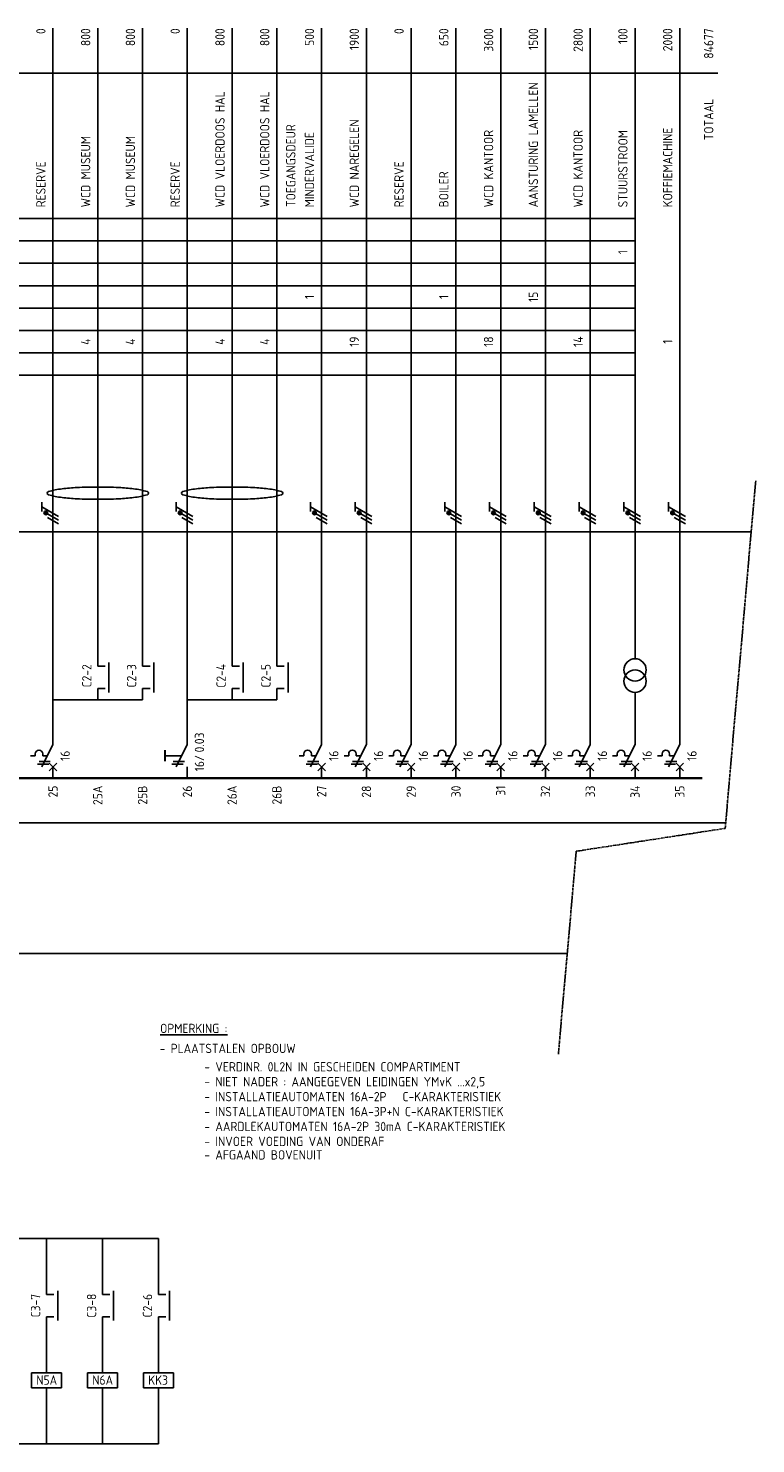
# Model space of a CAD drawing. Header units: millimetres. Extents: x -39149 to 267781, y -2340 to 58540.
# Tile 12 of 244: x -25562 to -21662, y 34251 to 41839. Entities that reach past the tile are written whole.
import ezdxf
from ezdxf.enums import TextEntityAlignment as Align

# ---------------------------------------------------------------- set-up
doc = ezdxf.new("R2010")
doc.units = ezdxf.units.MM
doc.header["$LTSCALE"] = 100
doc.header["$MEASUREMENT"] = 0
doc.linetypes.add('CENTER', pattern=[20, 12.5, -2.5, 2.5, -2.5])
doc.linetypes.add('HIDDEN', pattern=[3.75, 2.5, -1.25])
for name, color, linetype in [('000025--', 2, 'Continuous'), ('00ATT025', 2, 'Continuous'), ('00KAD018', 1, 'Continuous'), ('AL$1A---_ALGEMEEN--bestaand', 9, 'Continuous'), ('EL$1----', 3, 'Continuous'), ('EL6412--', 3, 'Continuous')]:
    doc.layers.add(name, color=color, linetype=linetype)
doc.styles.add('BURO-018', font='isocp.shx', dxfattribs={"height": 180})
doc.styles.add('BURO-025', font='isocp.shx', dxfattribs={"height": 250})
doc.styles.add('ISO25', font='ISO', dxfattribs={"height": 225})
doc.styles.add('STABICAD-018', font='ISOCP.SHX', dxfattribs={"height": 1.8})

# ---------------------------------------------------------------- blocks, each defined once
blk = doc.blocks.new('G6')
at = {"color": 0, "linetype": 'Continuous'}
blk.add_line((0, 66), (0, 201), dxfattribs=at)
at = {"color": 0, "linetype": 'Continuous', "const_width": 0.7}
blk.add_lwpolyline([(-6, 0), (6, 0)], dxfattribs=at)
at = {"color": 1, "linetype": 'Continuous', "style": 'BURO-018'}
blk.add_attdef('E_GRPNR', text='', height=1.8, rotation=90, dxfattribs=at).set_placement((0, -2), align=Align.MIDDLE_RIGHT)
at = {"layer": '00ATT025', "color": 1, "linetype": 'Continuous', "style": 'BURO-018'}
blk.add_attdef('E_GRPVERM', text='', height=1.8, rotation=90, dxfattribs=at).set_placement((-2, 201), align=Align.RIGHT)
blk.add_attdef('E_VERMOM', (-2, 153), '', height=1.8, rotation=90, dxfattribs=at)
for tag, p in [('E_KOLOM8', (-2, 147)), ('E_KOLOM7', (-2, 141)), ('E_KOLOM6', (-2, 135)), ('E_KOLOM5', (-2, 129)), ('E_KOLOM4', (-2, 123)), ('E_KOLOM3', (-2, 117)), ('E_KOLOM2', (-2, 111)), ('E_KOLOM1', (-2, 105))]:
    blk.add_attdef(tag, text='', height=1.8, rotation=90, dxfattribs=at).set_placement(p, align=Align.CENTER)
blk.add_attdef('E_LEIDING', text='', height=1.8, rotation=90, dxfattribs=at).set_placement((2, 74), align=Align.TOP_LEFT)
blk = doc.blocks.new('M1')
at = {"color": 0, "linetype": 'Continuous'}
blk.add_line((0, 0), (0, 12), dxfattribs=at)
blk = doc.blocks.new('L1')
at = {"color": 0, "linetype": 'Continuous'}
for p, q in [((-3, 73.98), (-3, 71.48)), ((-3, 72.73), (1.5, 70.13)), ((1.5, 69.13), (-1.5, 70.87)), ((1.5, 68.13), (-1.5, 69.87))]:
    blk.add_line(p, q, dxfattribs=at)
at = {"color": 0, "linetype": 'Continuous', "const_width": 0.5}
blk.add_lwpolyline([(-1.68, 71.12, 1), (-2.18, 71.12, 1)], format="xyb", close=True, dxfattribs=at)
at = {"color": 0, "linetype": 'Continuous'}
blk.add_circle((-1.93, 71.12), 0.5, dxfattribs=at)
blk = doc.blocks.new('B1S')
at = {"color": 0, "linetype": 'Continuous'}
blk.add_line((0, 0), (0, 21), dxfattribs=at)
blk = doc.blocks.new('M1S')
at = {"color": 0, "linetype": 'Continuous'}
blk.add_line((0, 0), (0, 12), dxfattribs=at)
blk = doc.blocks.new('B6')
at = {"color": 0, "linetype": 'Continuous'}
for p, q in [((0, 9), (0, 21)), ((0, 9), (-3, 3)), ((-6, 6), (-1.5, 6)), ((-3.75, 4.5), (-0.75, 4.5)), ((-1.12, 3.75), (-4.12, 3.75)), ((0, 0), (0, 3))]:
    blk.add_line(p, q, dxfattribs=at)
at = {"color": 0, "linetype": 'Continuous', "const_width": 0.5}
blk.add_lwpolyline([(-6, 4.5), (-6, 7.5)], dxfattribs=at)
at = {"color": 1, "linetype": 'Continuous', "style": 'BURO-018'}
blk.add_attdef('E_IAAN', text='', height=1.8, rotation=90, dxfattribs=at).set_placement((2, 6.9), align=Align.TOP_LEFT)
blk.add_attdef('E_IAS', text='', height=1.8, rotation=90, dxfattribs=at).set_placement((2, 6.2), align=Align.TOP_RIGHT)
blk = doc.blocks.new('B3')
at = {"color": 0, "linetype": 'Continuous'}
for p, q in [((0, 9), (0, 21)), ((0, 9), (-3, 3)), ((-6, 6), (-4.75, 6)), ((-4.75, 6.5), (-4.75, 6)), ((-3.75, 4.5), (-0.75, 4.5)), ((-2.75, 6.5), (-2.75, 6)), ((-2.75, 6), (-1.5, 6)), ((-1, 4), (1, 2)), ((-1, 2), (1, 4)), ((-4.125, 3.75), (-1.125, 3.75)), ((0, 0), (0, 3))]:
    blk.add_line(p, q, dxfattribs=at)
blk.add_arc((-3.75, 6.5), 1, 0, 180, dxfattribs=at)
at = {"color": 1, "linetype": 'Continuous', "style": 'BURO-018'}
blk.add_attdef('E_IIA', text='', height=1.8, rotation=90, dxfattribs=at).set_placement((2, 6), align=Align.TOP_CENTER)
blk = doc.blocks.new('TOTAAL')
at = {"color": 0, "linetype": 'Continuous', "style": 'BURO-025'}
blk.add_text('TOTAAL', height=2.5, rotation=90, dxfattribs=at).set_placement((0, -30))
blk.add_attdef('E_TOTVERM', text='', height=2.5, rotation=90, dxfattribs=at).set_placement((0, 0), align=Align.RIGHT)
blk = doc.blocks.new('060901A')
at = {"layer": 'AL$1A---_ALGEMEEN--bestaand', "color": 0, "linetype": 'Continuous'}
for p, q in [((0, 6.5), (0, 7.5)), ((0, 2), (0, 1))]:
    blk.add_line(p, q, dxfattribs=at)
for centre in [(0, 5), (0, 3.5)]:
    blk.add_circle(centre, 1.5, dxfattribs=at)
at = {"layer": 'AL$1A---_ALGEMEEN--bestaand', "color": 0, "linetype": 'Continuous', "style": 'BURO-018'}
for tag, p in [('CIRCUIT', (0, 10)), ('PANEL', (0, 10)), ('SUBCIRCUIT', (4.5, 10))]:
    blk.add_attdef(tag, text='', height=1.8, dxfattribs=at).set_placement(p, align=Align.MIDDLE)
at = {"layer": 'AL$1A---_ALGEMEEN--bestaand', "color": 0, "linetype": 'Continuous', "style": 'BURO-018', "flags": 1}
for tag, p in [('POWERCODE', (13, 10)), ('ARTICLECODE', (0, 0))]:
    blk.add_attdef(tag, text='', height=1.8, dxfattribs=at).set_placement(p, align=Align.MIDDLE)
blk = doc.blocks.new('CE_0702A1')
at = {"color": 0, "linetype": 'Continuous'}
for p, q in [((-3, -7), (-3, 1)), ((-2, 0), (0, 0)), ((-2, -6), (0, -6))]:
    blk.add_line(p, q, dxfattribs=at)
at = {"color": 0, "linetype": 'Continuous', "style": 'STABICAD-018'}
blk.add_attdef('TERMINALCLAMP1', text='', height=1.8, dxfattribs=at).set_placement((-1, 1), align=Align.RIGHT)
at = {"color": 0, "linetype": 'Continuous', "style": 'STABICAD-018', "flags": 1}
for tag in ['ARTICLECODE', 'CODING']:
    blk.add_attdef(tag, text='', height=1.8, dxfattribs=at).set_placement((0, 0), align=Align.MIDDLE)
at = {"color": 0, "linetype": 'Continuous', "style": 'STABICAD-018'}
blk.add_attdef('TERMINALCLAMP2', text='', height=1.8, dxfattribs=at).set_placement((-1, -7), align=Align.TOP_RIGHT)
blk = doc.blocks.new('CE_0715A1')
at = {"color": 0, "linetype": 'Continuous'}
for p, q in [((-4, -2), (-4, 2)), ((-4, 2), (4, 2)), ((4, 2), (4, -2)), ((4, -2), (-4, -2))]:
    blk.add_line(p, q, dxfattribs=at)
at = {"color": 0, "linetype": 'Continuous', "style": 'STABICAD-018'}
blk.add_attdef('TERMINALCLAMP1', text='', height=1.8, dxfattribs=at).set_placement((-1, 3), align=Align.RIGHT)
at = {"color": 0, "linetype": 'Continuous', "style": 'STABICAD-018', "flags": 1}
for tag in ['ARTICLECODE', 'CODING']:
    blk.add_attdef(tag, text='', height=1.8, dxfattribs=at).set_placement((0, 0), align=Align.MIDDLE)
at = {"color": 0, "linetype": 'Continuous', "style": 'STABICAD-018'}
blk.add_attdef('TERMINALCLAMP2', text='', height=1.8, dxfattribs=at).set_placement((-1, -3), align=Align.TOP_RIGHT)

msp = doc.modelspace()

# ---------------------------------------------------------------- linework, layer by layer
at = {"layer": '00KAD018'}
for points in [[(-25459.9, 39347.2, 0.333071), (-25453.8, 39339, 0.041046), (-25380.5, 39324, 0.01762), (-25300.8, 39317.1, 0.012545), (-25188.6, 39314.3, 0.012545), (-25076.4, 39317.1, 0.01762), (-24996.8, 39324, 0.041046), (-24923.5, 39339, 0.333071), (-24917.3, 39347.2, 0.333071), (-24923.5, 39355.4, 0.041046), (-24996.8, 39370.5, 0.01762), (-25076.4, 39377.3, 0.012545), (-25188.6, 39380.1, 0.012545), (-25300.8, 39377.3, 0.01762), (-25380.5, 39370.5, 0.041046), (-25453.8, 39355.4, 0.333071)], [(-24739.9, 39347.2, 0.333071), (-24733.8, 39339, 0.041046), (-24660.5, 39324, 0.01762), (-24580.8, 39317.1, 0.012545), (-24468.6, 39314.3, 0.012545), (-24356.4, 39317.1, 0.01762), (-24276.8, 39324, 0.041046), (-24203.5, 39339, 0.333071), (-24197.3, 39347.2, 0.333071), (-24203.5, 39355.4, 0.041046), (-24276.8, 39370.5, 0.01762), (-24356.4, 39377.3, 0.012545), (-24468.6, 39380.1, 0.012545), (-24580.8, 39377.3, 0.01762), (-24660.5, 39370.5, 0.041046), (-24733.8, 39355.4, 0.333071)]]:
    msp.add_lwpolyline(points, format="xyb", close=True, dxfattribs=at)
at = {"layer": 'EL$1----', "color": 1, "linetype": 'Continuous'}
for p, q in [((-39058.3, 41599.4), (-21864.6, 41599.4)), ((-39058.3, 40819.4), (-22309.2, 40819.4)), ((-39058.3, 40699.4), (-22309.2, 40699.4)), ((-39058.3, 40579.4), (-22309.2, 40579.4)), ((-39058.3, 40459.4), (-22309.2, 40459.4)), ((-39058.3, 40339.4), (-22309.2, 40339.4)), ((-39058.3, 40219.4), (-22309.2, 40219.4)), ((-39058.3, 40099.4), (-22309.2, 40099.4)), ((-39058.3, 39979.4), (-22309.2, 39979.4))]:
    msp.add_line(p, q, dxfattribs=at)
at = {"layer": 'EL$1----', "color": 1, "linetype": 'CENTER', "ltscale": 0.01}
for p, q in [((-21826, 37550.1), (-21662.4, 39412.7)), ((-22624.5, 37427.4), (-21826, 37550.1)), ((-22720, 36339.6), (-22624.5, 37427.4))]:
    msp.add_line(p, q, dxfattribs=at)
at = {"layer": 'EL$1----', "color": 1, "linetype": 'HIDDEN', "ltscale": 0.01}
for p, q in [((-39049.4, 39139.4), (-21686.4, 39139.4)), ((-21823.4, 37579.4), (-36619.3, 37579.4)), ((-22672.6, 36879.4), (-39049.4, 36879.4))]:
    msp.add_line(p, q, dxfattribs=at)
at = {"layer": 'EL$1----', "linetype": 'Continuous'}
for p, q in [((-25189.2, 38419.4), (-25189.2, 38479.4)), ((-24949.2, 38419.4), (-24949.2, 38479.4)), ((-24469.2, 38419.4), (-24469.2, 38479.4)), ((-24229.2, 38419.4), (-24229.2, 38479.4)), ((-25189.2, 38299.4), (-25189.2, 38239.4)), ((-24949.2, 38299.4), (-24949.2, 38239.4)), ((-24469.2, 38299.4), (-24469.2, 38239.4)), ((-24229.2, 38299.4), (-24229.2, 38239.4)), ((-24949.2, 38239.4), (-25429.2, 38239.4)), ((-24229.2, 38239.4), (-24709.2, 38239.4))]:
    msp.add_line(p, q, dxfattribs=at)
at = {"layer": 'EL$1----', "linetype": 'Continuous', "const_width": 14}
msp.add_lwpolyline([(-23389.2, 37819.4), (-23389.2, 37819.4)], dxfattribs=at)
at = {"layer": 'EL$1----'}
for points in [[(-28464.1, 34881.3), (-28464.1, 35351.3), (-24864.1, 35351.3)], [(-25464.1, 35051.3), (-25464.1, 35351.3)], [(-25164.1, 35051.3), (-25164.1, 35351.3)], [(-24864.1, 35051.3), (-24864.1, 35351.3)], [(-25464.1, 34931.3), (-25464.1, 34631.3)], [(-25164.1, 34931.3), (-25164.1, 34631.3)], [(-24864.1, 34931.3), (-24864.1, 34631.3)], [(-28464.1, 34721.3), (-28464.1, 34251.3), (-24864.1, 34251.3)], [(-25464.1, 34551.3), (-25464.1, 34251.3)], [(-25164.1, 34551.3), (-25164.1, 34251.3)], [(-24864.1, 34551.3), (-24864.1, 34251.3)]]:
    msp.add_lwpolyline(points, dxfattribs=at)

# ---------------------------------------------------------------- block references
ref = msp.add_blockref('G6', (-25669.2, 37819.4), dxfattribs=dict(at, xscale=20, yscale=20, zscale=20))
ref.add_attrib('E_GRPNR', '24', dxfattribs={"layer": '00ATT025', "linetype": 'Continuous', "height": 50, "rotation": 90, "style": 'BURO-025'}).set_placement((-25669.2, 37779.4), align=Align.MIDDLE_RIGHT)
ref.add_attrib('E_KOLOM3', '21', dxfattribs={"layer": '00ATT025', "linetype": 'Continuous', "height": 50, "rotation": 90, "style": 'BURO-025'}).set_placement((-25709.2, 40159.4), align=Align.CENTER)
ref.add_attrib('E_VERMOM', 'BIBLIOTHEEK/MUSEUM', (-25709.2, 40879.4), dxfattribs={"layer": '00ATT025', "linetype": 'Continuous', "height": 50, "rotation": 90, "style": 'BURO-025'})
ref.add_attrib('E_GRPVERM', '4200', dxfattribs={"layer": '00ATT025', "linetype": 'Continuous', "height": 50, "rotation": 90, "style": 'BURO-025'}).set_placement((-25709.2, 41839.4), align=Align.RIGHT)
ref = msp.add_blockref('G6', (-25429.2, 37819.4), dxfattribs=dict(at, xscale=20, yscale=20, zscale=20))
ref.add_attrib('E_GRPNR', '25', dxfattribs={"layer": '00ATT025', "linetype": 'Continuous', "height": 50, "rotation": 90, "style": 'BURO-025'}).set_placement((-25429.2, 37779.4), align=Align.MIDDLE_RIGHT)
ref.add_attrib('E_VERMOM', 'RESERVE', (-25469.2, 40879.4), dxfattribs={"layer": '00ATT025', "linetype": 'Continuous', "height": 50, "rotation": 90, "style": 'BURO-025'})
ref.add_attrib('E_GRPVERM', '0', dxfattribs={"layer": '00ATT025', "linetype": 'Continuous', "height": 50, "rotation": 90, "style": 'BURO-025'}).set_placement((-25469.2, 41839.4), align=Align.RIGHT)
ref = msp.add_blockref('G6', (-25189.2, 37819.4), dxfattribs=dict(at, xscale=20, yscale=20, zscale=20))
ref.add_attrib('E_GRPNR', '25A', dxfattribs={"layer": '00ATT025', "linetype": 'Continuous', "height": 50, "rotation": 90, "style": 'BURO-025'}).set_placement((-25189.2, 37779.4), align=Align.MIDDLE_RIGHT)
ref.add_attrib('E_KOLOM3', '4', dxfattribs={"layer": '00ATT025', "linetype": 'Continuous', "height": 50, "rotation": 90, "style": 'BURO-025'}).set_placement((-25229.2, 40159.4), align=Align.CENTER)
ref.add_attrib('E_VERMOM', 'WCD MUSEUM', (-25229.2, 40879.4), dxfattribs={"layer": '00ATT025', "linetype": 'Continuous', "height": 50, "rotation": 90, "style": 'BURO-025'})
ref.add_attrib('E_GRPVERM', '800', dxfattribs={"layer": '00ATT025', "linetype": 'Continuous', "height": 50, "rotation": 90, "style": 'BURO-025'}).set_placement((-25229.2, 41839.4), align=Align.RIGHT)
ref = msp.add_blockref('G6', (-24949.2, 37819.4), dxfattribs=dict(at, xscale=20, yscale=20, zscale=20))
ref.add_attrib('E_GRPNR', '25B', dxfattribs={"layer": '00ATT025', "linetype": 'Continuous', "height": 50, "rotation": 90, "style": 'BURO-025'}).set_placement((-24949.2, 37779.4), align=Align.MIDDLE_RIGHT)
ref.add_attrib('E_KOLOM3', '4', dxfattribs={"layer": '00ATT025', "linetype": 'Continuous', "height": 50, "rotation": 90, "style": 'BURO-025'}).set_placement((-24989.2, 40159.4), align=Align.CENTER)
ref.add_attrib('E_VERMOM', 'WCD MUSEUM', (-24989.2, 40879.4), dxfattribs={"layer": '00ATT025', "linetype": 'Continuous', "height": 50, "rotation": 90, "style": 'BURO-025'})
ref.add_attrib('E_GRPVERM', '800', dxfattribs={"layer": '00ATT025', "linetype": 'Continuous', "height": 50, "rotation": 90, "style": 'BURO-025'}).set_placement((-24989.2, 41839.4), align=Align.RIGHT)
ref = msp.add_blockref('G6', (-24709.2, 37819.4), dxfattribs=dict(at, xscale=20, yscale=20, zscale=20))
ref.add_attrib('E_GRPNR', '26', dxfattribs={"layer": '00ATT025', "linetype": 'Continuous', "height": 50, "rotation": 90, "style": 'BURO-025'}).set_placement((-24709.2, 37779.4), align=Align.MIDDLE_RIGHT)
ref.add_attrib('E_VERMOM', 'RESERVE', (-24749.2, 40879.4), dxfattribs={"layer": '00ATT025', "linetype": 'Continuous', "height": 50, "rotation": 90, "style": 'BURO-025'})
ref.add_attrib('E_GRPVERM', '0', dxfattribs={"layer": '00ATT025', "linetype": 'Continuous', "height": 50, "rotation": 90, "style": 'BURO-025'}).set_placement((-24749.2, 41839.4), align=Align.RIGHT)
ref = msp.add_blockref('G6', (-24469.2, 37819.4), dxfattribs=dict(at, xscale=20, yscale=20, zscale=20))
ref.add_attrib('E_GRPNR', '26A', dxfattribs={"layer": '00ATT025', "linetype": 'Continuous', "height": 50, "rotation": 90, "style": 'BURO-025'}).set_placement((-24469.2, 37779.4), align=Align.MIDDLE_RIGHT)
ref.add_attrib('E_KOLOM3', '4', dxfattribs={"layer": '00ATT025', "linetype": 'Continuous', "height": 50, "rotation": 90, "style": 'BURO-025'}).set_placement((-24509.2, 40159.4), align=Align.CENTER)
ref.add_attrib('E_VERMOM', 'WCD VLOERDOOS HAL', (-24509.2, 40879.4), dxfattribs={"layer": '00ATT025', "linetype": 'Continuous', "height": 50, "rotation": 90, "style": 'BURO-025'})
ref.add_attrib('E_GRPVERM', '800', dxfattribs={"layer": '00ATT025', "linetype": 'Continuous', "height": 50, "rotation": 90, "style": 'BURO-025'}).set_placement((-24509.2, 41839.4), align=Align.RIGHT)
ref = msp.add_blockref('G6', (-24229.2, 37819.4), dxfattribs=dict(at, xscale=20, yscale=20, zscale=20))
ref.add_attrib('E_GRPNR', '26B', dxfattribs={"layer": '00ATT025', "linetype": 'Continuous', "height": 50, "rotation": 90, "style": 'BURO-025'}).set_placement((-24229.2, 37779.4), align=Align.MIDDLE_RIGHT)
ref.add_attrib('E_KOLOM3', '4', dxfattribs={"layer": '00ATT025', "linetype": 'Continuous', "height": 50, "rotation": 90, "style": 'BURO-025'}).set_placement((-24269.2, 40159.4), align=Align.CENTER)
ref.add_attrib('E_VERMOM', 'WCD VLOERDOOS HAL', (-24269.2, 40879.4), dxfattribs={"layer": '00ATT025', "linetype": 'Continuous', "height": 50, "rotation": 90, "style": 'BURO-025'})
ref.add_attrib('E_GRPVERM', '800', dxfattribs={"layer": '00ATT025', "linetype": 'Continuous', "height": 50, "rotation": 90, "style": 'BURO-025'}).set_placement((-24269.2, 41839.4), align=Align.RIGHT)
ref = msp.add_blockref('G6', (-23989.2, 37819.4), dxfattribs=dict(at, xscale=20, yscale=20, zscale=20))
ref.add_attrib('E_GRPNR', '27', dxfattribs={"layer": '00ATT025', "linetype": 'Continuous', "height": 50, "rotation": 90, "style": 'BURO-025'}).set_placement((-23989.2, 37779.4), align=Align.MIDDLE_RIGHT)
ref.add_attrib('E_KOLOM5', '1', dxfattribs={"layer": '00ATT025', "linetype": 'Continuous', "height": 50, "rotation": 90, "style": 'BURO-025'}).set_placement((-24029.2, 40399.4), align=Align.CENTER)
ref.add_attrib('E_VERMOM', 'MINDERVALIDE', (-24029.2, 40879.4), dxfattribs={"layer": '00ATT025', "linetype": 'Continuous', "height": 50, "rotation": 90, "style": 'BURO-025'})
ref.add_attrib('E_GRPVERM', '500', dxfattribs={"layer": '00ATT025', "linetype": 'Continuous', "height": 50, "rotation": 90, "style": 'BURO-025'}).set_placement((-24029.2, 41839.4), align=Align.RIGHT)
ref = msp.add_blockref('G6', (-23749.2, 37819.4), dxfattribs=dict(at, xscale=20, yscale=20, zscale=20))
ref.add_attrib('E_GRPNR', '28', dxfattribs={"layer": '00ATT025', "linetype": 'Continuous', "height": 50, "rotation": 90, "style": 'BURO-025'}).set_placement((-23749.2, 37779.4), align=Align.MIDDLE_RIGHT)
ref.add_attrib('E_KOLOM3', '19', dxfattribs={"layer": '00ATT025', "linetype": 'Continuous', "height": 50, "rotation": 90, "style": 'BURO-025'}).set_placement((-23789.2, 40159.4), align=Align.CENTER)
ref.add_attrib('E_VERMOM', 'WCD NAREGELEN', (-23789.2, 40879.4), dxfattribs={"layer": '00ATT025', "linetype": 'Continuous', "height": 50, "rotation": 90, "style": 'BURO-025'})
ref.add_attrib('E_GRPVERM', '1900', dxfattribs={"layer": '00ATT025', "linetype": 'Continuous', "height": 50, "rotation": 90, "style": 'BURO-025'}).set_placement((-23789.2, 41839.4), align=Align.RIGHT)
ref = msp.add_blockref('G6', (-23509.2, 37819.4), dxfattribs=dict(at, xscale=20, yscale=20, zscale=20))
ref.add_attrib('E_GRPNR', '29', dxfattribs={"layer": '00ATT025', "linetype": 'Continuous', "height": 50, "rotation": 90, "style": 'BURO-025'}).set_placement((-23509.2, 37779.4), align=Align.MIDDLE_RIGHT)
ref.add_attrib('E_VERMOM', 'RESERVE', (-23549.2, 40879.4), dxfattribs={"layer": '00ATT025', "linetype": 'Continuous', "height": 50, "rotation": 90, "style": 'BURO-025'})
ref.add_attrib('E_GRPVERM', '0', dxfattribs={"layer": '00ATT025', "linetype": 'Continuous', "height": 50, "rotation": 90, "style": 'BURO-025'}).set_placement((-23549.2, 41839.4), align=Align.RIGHT)
ref = msp.add_blockref('G6', (-23269.2, 37819.4), dxfattribs=dict(at, xscale=20, yscale=20, zscale=20))
ref.add_attrib('E_GRPNR', '30', dxfattribs={"layer": '00ATT025', "linetype": 'Continuous', "height": 50, "rotation": 90, "style": 'BURO-025'}).set_placement((-23269.2, 37779.4), align=Align.MIDDLE_RIGHT)
ref.add_attrib('E_KOLOM5', '1', dxfattribs={"layer": '00ATT025', "linetype": 'Continuous', "height": 50, "rotation": 90, "style": 'BURO-025'}).set_placement((-23309.2, 40399.4), align=Align.CENTER)
ref.add_attrib('E_VERMOM', 'BOILER', (-23309.2, 40879.4), dxfattribs={"layer": '00ATT025', "linetype": 'Continuous', "height": 50, "rotation": 90, "style": 'BURO-025'})
ref.add_attrib('E_GRPVERM', '650', dxfattribs={"layer": '00ATT025', "linetype": 'Continuous', "height": 50, "rotation": 90, "style": 'BURO-025'}).set_placement((-23309.2, 41839.4), align=Align.RIGHT)
ref = msp.add_blockref('G6', (-23029.2, 37819.4), dxfattribs=dict(at, xscale=20, yscale=20, zscale=20))
ref.add_attrib('E_GRPNR', '31', dxfattribs={"layer": '00ATT025', "linetype": 'Continuous', "height": 50, "rotation": 90, "style": 'BURO-025'}).set_placement((-23029.2, 37779.4), align=Align.MIDDLE_RIGHT)
ref.add_attrib('E_KOLOM3', '18', dxfattribs={"layer": '00ATT025', "linetype": 'Continuous', "height": 50, "rotation": 90, "style": 'BURO-025'}).set_placement((-23069.2, 40159.4), align=Align.CENTER)
ref.add_attrib('E_VERMOM', 'WCD KANTOOR', (-23069.2, 40879.4), dxfattribs={"layer": '00ATT025', "linetype": 'Continuous', "height": 50, "rotation": 90, "style": 'BURO-025'})
ref.add_attrib('E_GRPVERM', '3600', dxfattribs={"layer": '00ATT025', "linetype": 'Continuous', "height": 50, "rotation": 90, "style": 'BURO-025'}).set_placement((-23069.2, 41839.4), align=Align.RIGHT)
ref = msp.add_blockref('G6', (-22789.2, 37819.4), dxfattribs=dict(at, xscale=20, yscale=20, zscale=20))
ref.add_attrib('E_GRPNR', '32', dxfattribs={"layer": '00ATT025', "linetype": 'Continuous', "height": 50, "rotation": 90, "style": 'BURO-025'}).set_placement((-22789.2, 37779.4), align=Align.MIDDLE_RIGHT)
ref.add_attrib('E_KOLOM5', '15', dxfattribs={"layer": '00ATT025', "linetype": 'Continuous', "height": 50, "rotation": 90, "style": 'BURO-025'}).set_placement((-22829.2, 40399.4), align=Align.CENTER)
ref.add_attrib('E_VERMOM', 'AANSTURING LAMELLEN', (-22829.2, 40879.4), dxfattribs={"layer": '00ATT025', "linetype": 'Continuous', "height": 50, "rotation": 90, "style": 'BURO-025'})
ref.add_attrib('E_GRPVERM', '1500', dxfattribs={"layer": '00ATT025', "linetype": 'Continuous', "height": 50, "rotation": 90, "style": 'BURO-025'}).set_placement((-22829.2, 41839.4), align=Align.RIGHT)
ref = msp.add_blockref('G6', (-22549.2, 37819.4), dxfattribs=dict(at, xscale=20, yscale=20, zscale=20))
ref.add_attrib('E_GRPNR', '33', dxfattribs={"layer": '00ATT025', "linetype": 'Continuous', "height": 50, "rotation": 90, "style": 'BURO-025'}).set_placement((-22549.2, 37779.4), align=Align.MIDDLE_RIGHT)
ref.add_attrib('E_KOLOM3', '14', dxfattribs={"layer": '00ATT025', "linetype": 'Continuous', "height": 50, "rotation": 90, "style": 'BURO-025'}).set_placement((-22589.2, 40159.4), align=Align.CENTER)
ref.add_attrib('E_VERMOM', 'WCD KANTOOR', (-22589.2, 40879.4), dxfattribs={"layer": '00ATT025', "linetype": 'Continuous', "height": 50, "rotation": 90, "style": 'BURO-025'})
ref.add_attrib('E_GRPVERM', '2800', dxfattribs={"layer": '00ATT025', "linetype": 'Continuous', "height": 50, "rotation": 90, "style": 'BURO-025'}).set_placement((-22589.2, 41839.4), align=Align.RIGHT)
ref = msp.add_blockref('G6', (-22309.2, 37819.4), dxfattribs=dict(at, xscale=20, yscale=20, zscale=20))
ref.add_attrib('E_GRPNR', '34', dxfattribs={"layer": '00ATT025', "linetype": 'Continuous', "height": 50, "rotation": 90, "style": 'BURO-025'}).set_placement((-22309.2, 37779.4), align=Align.MIDDLE_RIGHT)
ref.add_attrib('E_KOLOM7', '1', dxfattribs={"layer": '00ATT025', "linetype": 'Continuous', "height": 50, "rotation": 90, "style": 'BURO-025'}).set_placement((-22349.2, 40639.4), align=Align.CENTER)
ref.add_attrib('E_VERMOM', 'STUURSTROOM', (-22349.2, 40879.4), dxfattribs={"layer": '00ATT025', "linetype": 'Continuous', "height": 50, "rotation": 90, "style": 'BURO-025'})
ref.add_attrib('E_GRPVERM', '100', dxfattribs={"layer": '00ATT025', "linetype": 'Continuous', "height": 50, "rotation": 90, "style": 'BURO-025'}).set_placement((-22349.2, 41839.4), align=Align.RIGHT)
ref = msp.add_blockref('G6', (-22069.2, 37819.4), dxfattribs=dict(at, xscale=20, yscale=20, zscale=20))
ref.add_attrib('E_GRPNR', '35', dxfattribs={"layer": '00ATT025', "linetype": 'Continuous', "height": 50, "rotation": 90, "style": 'BURO-025'}).set_placement((-22069.2, 37779.4), align=Align.MIDDLE_RIGHT)
ref.add_attrib('E_KOLOM3', '1', dxfattribs={"layer": '00ATT025', "linetype": 'Continuous', "height": 50, "rotation": 90, "style": 'BURO-025'}).set_placement((-22109.2, 40159.4), align=Align.CENTER)
ref.add_attrib('E_VERMOM', 'KOFFIEMACHINE', (-22109.2, 40879.4), dxfattribs={"layer": '00ATT025', "linetype": 'Continuous', "height": 50, "rotation": 90, "style": 'BURO-025'})
ref.add_attrib('E_GRPVERM', '2000', dxfattribs={"layer": '00ATT025', "linetype": 'Continuous', "height": 50, "rotation": 90, "style": 'BURO-025'}).set_placement((-22109.2, 41839.4), align=Align.RIGHT)
at = {"layer": 'EL$1----', "color": 2}
ref = msp.add_blockref('TOTAAL', (-21889.2, 41839.4), dxfattribs=dict(at, xscale=20, yscale=20, zscale=20))
ref.add_attrib('E_TOTVERM', '84677', dxfattribs={"layer": '00ATT025', "linetype": 'Continuous', "height": 50, "rotation": 90, "style": 'BURO-025'}).set_placement((-21889.2, 41839.4), align=Align.RIGHT)
at = {"layer": 'EL$1----', "xscale": 20, "yscale": 20, "zscale": 20}
for name, p in [('L1', (-25429.2, 37819.4)), ('L1', (-24709.2, 37819.4)), ('L1', (-23989.2, 37819.4)), ('L1', (-23749.2, 37819.4)), ('L1', (-23269.2, 37819.4)), ('L1', (-23029.2, 37819.4)), ('L1', (-22789.2, 37819.4)), ('L1', (-22549.2, 37819.4)), ('L1', (-22309.2, 37819.4)), ('L1', (-22069.2, 37819.4)), ('M1S', (-25429.2, 38899.4)), ('M1S', (-25189.2, 38899.4)), ('M1S', (-24949.2, 38899.4)), ('M1S', (-24709.2, 38899.4)), ('M1S', (-24469.2, 38899.4)), ('M1S', (-24229.2, 38899.4)), ('M1S', (-23989.2, 38899.4)), ('M1S', (-23749.2, 38899.4)), ('M1S', (-23509.2, 38899.4)), ('M1S', (-23269.2, 38899.4)), ('M1S', (-23029.2, 38899.4)), ('M1S', (-22789.2, 38899.4)), ('M1S', (-22549.2, 38899.4)), ('M1S', (-22309.2, 38899.4)), ('M1S', (-22069.2, 38899.4)), ('B1S', (-25429.2, 38479.4)), ('B1S', (-25189.2, 38479.4)), ('B1S', (-24949.2, 38479.4)), ('B1S', (-24709.2, 38479.4)), ('B1S', (-24469.2, 38479.4)), ('B1S', (-24229.2, 38479.4)), ('B1S', (-23989.2, 38479.4)), ('B1S', (-23749.2, 38479.4)), ('B1S', (-23509.2, 38479.4)), ('B1S', (-23269.2, 38479.4)), ('B1S', (-23029.2, 38479.4)), ('B1S', (-22789.2, 38479.4)), ('B1S', (-22549.2, 38479.4)), ('B1S', (-22309.2, 38479.4)), ('B1S', (-22069.2, 38479.4)), ('M1', (-25429.2, 38239.4)), ('M1', (-24709.2, 38239.4)), ('M1', (-23989.2, 38239.4)), ('M1', (-23749.2, 38239.4)), ('M1', (-23509.2, 38239.4)), ('M1', (-23269.2, 38239.4)), ('M1', (-23029.2, 38239.4)), ('M1', (-22789.2, 38239.4)), ('M1', (-22549.2, 38239.4)), ('M1', (-22069.2, 38239.4))]:
    msp.add_blockref(name, p, dxfattribs=at)
at = {"layer": 'EL$1----', "linetype": 'Continuous'}
ref = msp.add_blockref('CE_0702A1', (-25189.2, 38299.4), dxfattribs=dict(at, xscale=20, yscale=20, zscale=0.2, rotation=180))
ref.add_attrib('CODING', 'C2-2', dxfattribs={"layer": '0', "color": 2, "linetype": 'ByBlock', "height": 50, "rotation": 90, "style": 'STABICAD-018'}).set_placement((-25248.1, 38368), align=Align.MIDDLE)
ref = msp.add_blockref('CE_0702A1', (-24949.2, 38299.4), dxfattribs=dict(at, xscale=20, yscale=20, zscale=0.2, rotation=180))
ref.add_attrib('CODING', 'C2-3', dxfattribs={"layer": '0', "color": 2, "linetype": 'ByBlock', "height": 50, "rotation": 90, "style": 'STABICAD-018'}).set_placement((-25008.1, 38368), align=Align.MIDDLE)
ref = msp.add_blockref('CE_0702A1', (-24469.2, 38299.4), dxfattribs=dict(at, xscale=20, yscale=20, zscale=0.2, rotation=180))
ref.add_attrib('CODING', 'C2-4', dxfattribs={"layer": '0', "color": 2, "linetype": 'ByBlock', "height": 50, "rotation": 90, "style": 'STABICAD-018'}).set_placement((-24528.1, 38368), align=Align.MIDDLE)
ref = msp.add_blockref('CE_0702A1', (-24229.2, 38299.4), dxfattribs=dict(at, xscale=20, yscale=20, zscale=0.2, rotation=180))
ref.add_attrib('CODING', 'C2-5', dxfattribs={"layer": '0', "color": 2, "linetype": 'ByBlock', "height": 50, "rotation": 90, "style": 'STABICAD-018'}).set_placement((-24288.1, 38368), align=Align.MIDDLE)
at = {"layer": 'EL$1----'}
ref = msp.add_blockref('B3', (-25429.2, 37819.4), dxfattribs=dict(at, xscale=20, yscale=20, zscale=20))
ref.add_attrib('E_IIA', '16', dxfattribs={"layer": '00ATT025', "linetype": 'Continuous', "height": 50, "rotation": 90, "style": 'BURO-025'}).set_placement((-25389.2, 37939.4), align=Align.TOP_CENTER)
ref = msp.add_blockref('B6', (-24709.2, 37819.4), dxfattribs=dict(at, xscale=20, yscale=20, zscale=20))
ref.add_attrib('E_IAS', '16/', dxfattribs={"layer": '00ATT025', "linetype": 'Continuous', "height": 50, "rotation": 90, "style": 'BURO-025'}).set_placement((-24669.2, 37943.4), align=Align.TOP_RIGHT)
ref.add_attrib('E_IAAN', '0.03', dxfattribs={"layer": '00ATT025', "linetype": 'Continuous', "height": 50, "rotation": 90, "style": 'BURO-025'}).set_placement((-24669.2, 37957.4), align=Align.TOP_LEFT)
ref = msp.add_blockref('B3', (-23989.2, 37819.4), dxfattribs=dict(at, xscale=20, yscale=20, zscale=20))
ref.add_attrib('E_IIA', '16', dxfattribs={"layer": '00ATT025', "linetype": 'Continuous', "height": 50, "rotation": 90, "style": 'BURO-025'}).set_placement((-23949.2, 37939.4), align=Align.TOP_CENTER)
ref = msp.add_blockref('B3', (-23749.2, 37819.4), dxfattribs=dict(at, xscale=20, yscale=20, zscale=20))
ref.add_attrib('E_IIA', '16', dxfattribs={"layer": '00ATT025', "linetype": 'Continuous', "height": 50, "rotation": 90, "style": 'BURO-025'}).set_placement((-23709.2, 37939.4), align=Align.TOP_CENTER)
ref = msp.add_blockref('B3', (-23509.2, 37819.4), dxfattribs=dict(at, xscale=20, yscale=20, zscale=20))
ref.add_attrib('E_IIA', '16', dxfattribs={"layer": '00ATT025', "linetype": 'Continuous', "height": 50, "rotation": 90, "style": 'BURO-025'}).set_placement((-23469.2, 37939.4), align=Align.TOP_CENTER)
ref = msp.add_blockref('B3', (-23269.2, 37819.4), dxfattribs=dict(at, xscale=20, yscale=20, zscale=20))
ref.add_attrib('E_IIA', '16', dxfattribs={"layer": '00ATT025', "linetype": 'Continuous', "height": 50, "rotation": 90, "style": 'BURO-025'}).set_placement((-23229.2, 37939.4), align=Align.TOP_CENTER)
ref = msp.add_blockref('B3', (-23029.2, 37819.4), dxfattribs=dict(at, xscale=20, yscale=20, zscale=20))
ref.add_attrib('E_IIA', '16', dxfattribs={"layer": '00ATT025', "linetype": 'Continuous', "height": 50, "rotation": 90, "style": 'BURO-025'}).set_placement((-22989.2, 37939.4), align=Align.TOP_CENTER)
ref = msp.add_blockref('B3', (-22789.2, 37819.4), dxfattribs=dict(at, xscale=20, yscale=20, zscale=20))
ref.add_attrib('E_IIA', '16', dxfattribs={"layer": '00ATT025', "linetype": 'Continuous', "height": 50, "rotation": 90, "style": 'BURO-025'}).set_placement((-22749.2, 37939.4), align=Align.TOP_CENTER)
ref = msp.add_blockref('B3', (-22549.2, 37819.4), dxfattribs=dict(at, xscale=20, yscale=20, zscale=20))
ref.add_attrib('E_IIA', '16', dxfattribs={"layer": '00ATT025', "linetype": 'Continuous', "height": 50, "rotation": 90, "style": 'BURO-025'}).set_placement((-22509.2, 37939.4), align=Align.TOP_CENTER)
ref = msp.add_blockref('B3', (-22309.2, 37819.4), dxfattribs=dict(at, xscale=20, yscale=20, zscale=20))
ref.add_attrib('E_IIA', '16', dxfattribs={"layer": '00ATT025', "linetype": 'Continuous', "height": 50, "rotation": 90, "style": 'BURO-025'}).set_placement((-22269.2, 37939.4), align=Align.TOP_CENTER)
ref = msp.add_blockref('B3', (-22069.2, 37819.4), dxfattribs=dict(at, xscale=20, yscale=20, zscale=20))
ref.add_attrib('E_IIA', '16', dxfattribs={"layer": '00ATT025', "linetype": 'Continuous', "height": 50, "rotation": 90, "style": 'BURO-025'}).set_placement((-22029.2, 37939.4), align=Align.TOP_CENTER)
at = {"layer": 'EL$1----', "linetype": 'Continuous'}
ref = msp.add_blockref('CE_0702A1', (-25464.1, 34931.3), dxfattribs=dict(at, xscale=20, yscale=20, zscale=0.2, rotation=180))
ref.add_attrib('CODING', 'C3-7', dxfattribs={"layer": '0', "color": 2, "linetype": 'ByBlock', "height": 50, "rotation": 90, "style": 'STABICAD-018'}).set_placement((-25522.7, 34991.3), align=Align.MIDDLE)
ref = msp.add_blockref('CE_0702A1', (-25164.1, 34931.3), dxfattribs=dict(at, xscale=20, yscale=20, zscale=0.2, rotation=180))
ref.add_attrib('CODING', 'C3-8', dxfattribs={"layer": '0', "color": 2, "linetype": 'ByBlock', "height": 50, "rotation": 90, "style": 'STABICAD-018'}).set_placement((-25222.7, 34991.3), align=Align.MIDDLE)
ref = msp.add_blockref('CE_0702A1', (-24864.1, 34931.3), dxfattribs=dict(at, xscale=20, yscale=20, zscale=0.2, rotation=180))
ref.add_attrib('CODING', 'C2-6', dxfattribs={"layer": '0', "color": 2, "linetype": 'ByBlock', "height": 50, "rotation": 90, "style": 'STABICAD-018'}).set_placement((-24922.7, 34991.3), align=Align.MIDDLE)
ref = msp.add_blockref('CE_0715A1', (-25464.1, 34591.3), dxfattribs=dict(at, xscale=20, yscale=20))
ref.add_attrib('CODING', 'N5A', dxfattribs={"layer": '0', "color": 2, "linetype": 'ByBlock', "height": 50, "style": 'STABICAD-018'}).set_placement((-25518.6, 34592.3), align=Align.MIDDLE_LEFT)
ref = msp.add_blockref('CE_0715A1', (-25164.1, 34591.3), dxfattribs=dict(at, xscale=20, yscale=20))
ref.add_attrib('CODING', 'N6A', dxfattribs={"layer": '0', "color": 2, "linetype": 'ByBlock', "height": 50, "style": 'STABICAD-018'}).set_placement((-25218.6, 34592.3), align=Align.MIDDLE_LEFT)
ref = msp.add_blockref('CE_0715A1', (-24864.1, 34591.3), dxfattribs=dict(at, xscale=20, yscale=20))
ref.add_attrib('CODING', 'KK3', dxfattribs={"layer": '0', "color": 2, "linetype": 'ByBlock', "height": 50, "style": 'STABICAD-018'}).set_placement((-24918.6, 34592.3), align=Align.MIDDLE_LEFT)
at = {"layer": 'EL6412--', "linetype": 'Continuous', "xscale": 40, "yscale": 40, "zscale": 40}
msp.add_blockref('060901A', (-22309.2, 38199.4), dxfattribs=at)

# ---------------------------------------------------------------- texts
at = {"layer": '000025--', "linetype": 'Continuous', "style": 'ISO25'}
msp.add_text('TOEGANGSDEUR', height=50, rotation=90, dxfattribs=at).set_placement((-24129.3, 40881.4))
at = {"layer": 'EL$1----', "color": 2, "linetype": 'Continuous', "style": 'BURO-025'}
for s, p in [('%%UOPMERKING :', (-24854.9, 36452.6)), ('- PLAATSTALEN OPBOUW', (-24857.4, 36345.3)), ('- VERDINR. 0L2N IN GESCHEIDEN COMPARTIMENT', (-24618.1, 36246.9)), ('- NIET NADER : AANGEGEVEN LEIDINGEN YMvK ...x2,5', (-24618.1, 36166.9)), ('- INSTALLATIEAUTOMATEN 16A-2P   C-KARAKTERISTIEK', (-24618.1, 36086.9)), ('- INSTALLATIEAUTOMATEN 16A-3P+N C-KARAKTERISTIEK', (-24618.1, 36006.9)), ('- AARDLEKAUTOMATEN 16A-2P 30mA C-KARAKTERISTIEK', (-24618.1, 35926.9)), ('- INVOER VOEDING VAN ONDERAF', (-24618.1, 35846.9)), ('- AFGAAND BOVENUIT', (-24618.1, 35774.7))]:
    msp.add_text(s, height=50, dxfattribs=at).set_placement(p)

doc.saveas('drawing.dxf')
